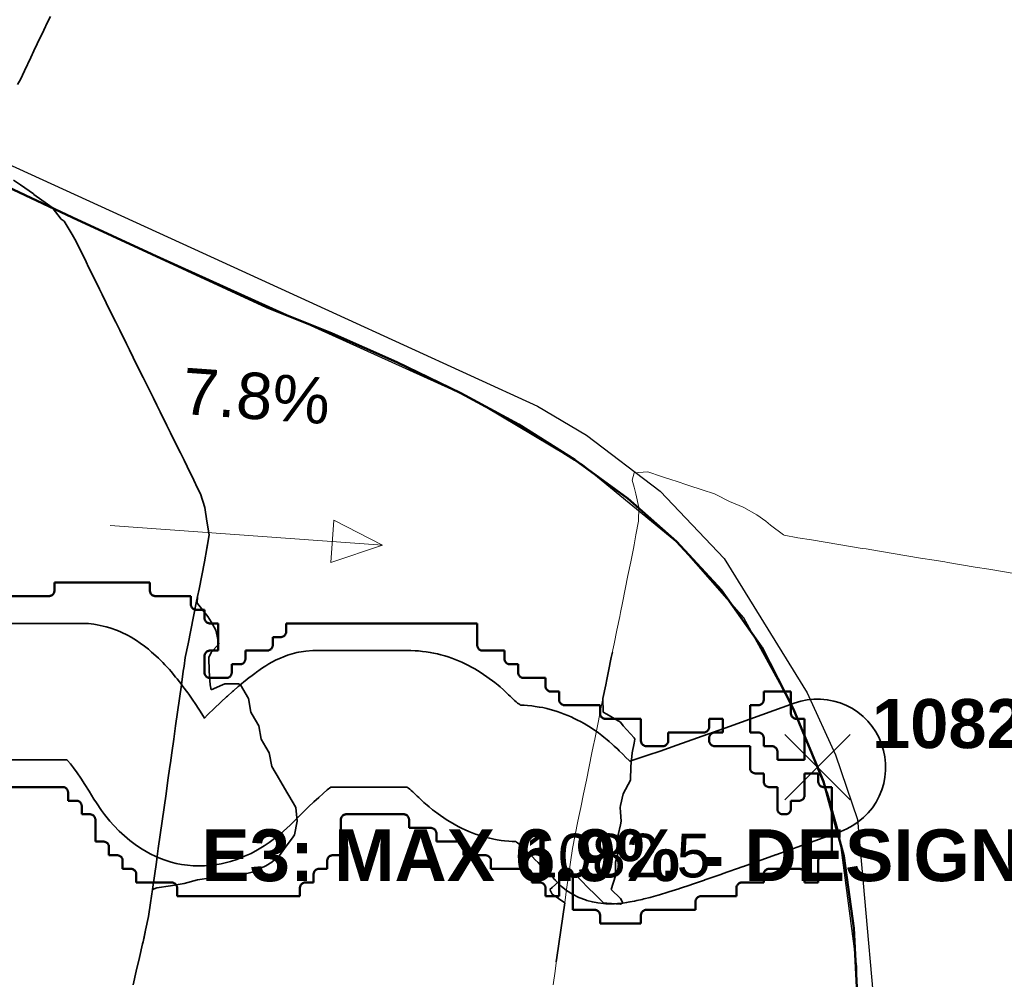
# Model space of a CAD drawing. Header units: metres. Extents: x -6552 to -6384, y 5654608 to 5654799.
# Tile 66 of 68: x -6422 to -6404, y 5654732 to 5654750. Entities that reach past the tile are written whole.
import ezdxf
from ezdxf.enums import TextEntityAlignment as Align

# ---------------------------------------------------------------- set-up
doc = ezdxf.new("R2010")
doc.units = ezdxf.units.M
doc.header["$LTSCALE"] = 0.5
doc.linetypes.add('DASHED', pattern=[9, 6, -3])
doc.linetypes.add('PHANTOM', pattern=[22, 12, -2, 2, -2, 2, -2])
for name, color, linetype, lineweight in [('L-ANNO-TEXT', 2, 'Continuous', 18), ('L-GRAD-CONT', 5, 'DASHED', 25), ('L-GRAD-SLOPE', 5, 'Continuous', 18), ('L-GRAD-SPOT', 5, 'Continuous', 18), ('L-HARD-PAVE', 8, 'Continuous', 35), ('L-SITE-LIMIT', 6, 'PHANTOM', 50), ('V-PROP-LINE', 7, 'PHANTOM', 50), ('V-ROAD-CURB', 7, 'Continuous', 25), ('V-ROAD-SW', 8, 'Continuous', 25), ('V-TOPO-MAJR', 34, 'Continuous', 35), ('V-TOPO-MINR', 32, 'Continuous', 13)]:
    doc.layers.add(name, color=color, linetype=linetype, lineweight=lineweight)
doc.styles.add('BR-STD', font='arial.ttf')
doc.styles.add('BR-TITLE', font='arialbd.ttf')

msp = doc.modelspace()

# ---------------------------------------------------------------- linework, layer by layer
at = {"layer": 'L-GRAD-CONT', "lineweight": 35}
for points in [[(-6418.443, 5654739.951), (-6418.455, 5654739.875), (-6418.499, 5654739.625), (-6418.549, 5654739.375), (-6418.598, 5654739.125), (-6418.625, 5654738.995), (-6418.635, 5654738.875), (-6418.625, 5654738.865), (-6418.436, 5654738.625), (-6418.375, 5654738.53), (-6418.29, 5654738.375), (-6418.237, 5654738.125), (-6418.375, 5654737.966), (-6418.419, 5654737.875), (-6418.415, 5654737.625), (-6418.397, 5654737.375), (-6418.375, 5654737.282), (-6418.167, 5654737.375), (-6418.125, 5654737.394), (-6417.875, 5654737.394), (-6417.841, 5654737.375), (-6417.693, 5654737.125), (-6417.65, 5654736.875), (-6417.625, 5654736.832), (-6417.503, 5654736.625), (-6417.458, 5654736.375), (-6417.375, 5654736.233), (-6417.312, 5654736.125), (-6417.266, 5654735.875), (-6417.125, 5654735.637), (-6417.118, 5654735.625), (-6416.971, 5654735.375), (-6416.875, 5654735.212), (-6416.824, 5654735.125), (-6416.802, 5654734.875), (-6416.849, 5654734.625), (-6416.875, 5654734.589), (-6417.031, 5654734.375), (-6417.125, 5654734.246), (-6417.265, 5654734.125), (-6417.375, 5654734.054), (-6417.625, 5654733.941), (-6417.875, 5654733.876), (-6417.88, 5654733.875), (-6418.125, 5654733.852), (-6418.375, 5654733.836), (-6418.625, 5654733.798), (-6418.875, 5654733.73), (-6419.125, 5654733.691), (-6419.375, 5654733.65), (-6419.453, 5654733.625), (-6419.488, 5654733.375), (-6419.529, 5654733.125), (-6419.578, 5654732.875), (-6419.614, 5654732.712)], [(-6411.023, 5654737.973), (-6411.043, 5654737.875), (-6411.094, 5654737.625), (-6411.125, 5654737.471), (-6411.144, 5654737.375), (-6411.196, 5654737.125), (-6411.193, 5654736.875), (-6411.125, 5654736.837), (-6410.875, 5654736.689), (-6410.825, 5654736.625), (-6410.625, 5654736.402), (-6410.61, 5654736.375), (-6410.625, 5654736.302), (-6410.662, 5654736.125), (-6410.686, 5654735.875), (-6410.691, 5654735.625), (-6410.827, 5654735.375), (-6410.875, 5654735.162), (-6410.881, 5654735.125), (-6410.875, 5654735.037), (-6410.86, 5654734.875), (-6410.875, 5654734.808), (-6410.916, 5654734.625), (-6410.899, 5654734.375), (-6410.965, 5654734.125), (-6410.966, 5654733.875), (-6411.045, 5654733.625), (-6410.875, 5654733.455), (-6410.834, 5654733.375), (-6410.875, 5654733.351), (-6411.125, 5654733.369), (-6411.185, 5654733.375), (-6411.375, 5654733.565), (-6411.435, 5654733.625), (-6411.625, 5654733.815), (-6411.685, 5654733.875), (-6411.875, 5654733.888), (-6411.886, 5654733.875), (-6412.125, 5654733.656), (-6412.173, 5654733.625), (-6412.125, 5654733.539), (-6411.897, 5654733.375), (-6411.933, 5654733.125), (-6411.968, 5654732.875), (-6412.005, 5654732.625), (-6412.04, 5654732.375), (-6412.051, 5654732.298)]]:
    msp.add_lwpolyline(points, dxfattribs=at)
at = {"layer": 'L-GRAD-SLOPE'}
msp.add_lwpolyline([(-6420.226, 5654740.293), (-6415.238, 5654739.935)], dxfattribs=at)
msp.add_lwpolyline([(-6415.238, 5654739.935), (-6416.129, 5654740.39), (-6416.185, 5654739.613)], close=True, dxfattribs=at)
at = {"layer": 'L-GRAD-SPOT'}
for points in [[(-6407.864, 5654735.263), (-6406.664, 5654736.463)], [(-6407.864, 5654736.463), (-6406.664, 5654735.263)]]:
    msp.add_lwpolyline(points, dxfattribs=at)
at = {"layer": 'L-HARD-PAVE'}
msp.add_lwpolyline([(-6424.172, 5654738.5), (-6420.719, 5654738.5), (-6420.625, 5654738.496), (-6420.531, 5654738.486), (-6420.467, 5654738.476), (-6420.302, 5654738.439), (-6420.235, 5654738.42), (-6420.095, 5654738.37), (-6420.027, 5654738.34), (-6419.912, 5654738.284), (-6419.842, 5654738.245), (-6419.749, 5654738.188), (-6419.677, 5654738.139), (-6419.602, 5654738.085), (-6419.528, 5654738.026), (-6419.468, 5654737.975), (-6419.392, 5654737.907), (-6419.343, 5654737.86), (-6419.265, 5654737.782), (-6419.224, 5654737.74), (-6419.144, 5654737.652), (-6419.111, 5654737.615), (-6419.029, 5654737.517), (-6419.002, 5654737.483), (-6418.918, 5654737.375), (-6418.894, 5654737.345), (-6418.808, 5654737.227), (-6418.789, 5654737.2), (-6418.701, 5654737.073), (-6418.684, 5654737.048), (-6418.594, 5654736.911), (-6418.579, 5654736.888), (-6418.502, 5654736.765), (-6418.445, 5654736.821), (-6418.437, 5654736.829), (-6418.323, 5654736.938), (-6418.314, 5654736.947), (-6418.206, 5654737.049), (-6418.196, 5654737.059), (-6418.094, 5654737.153), (-6418.081, 5654737.164), (-6417.986, 5654737.25), (-6417.971, 5654737.264), (-6417.881, 5654737.342), (-6417.863, 5654737.357), (-6417.779, 5654737.427), (-6417.757, 5654737.445), (-6417.679, 5654737.507), (-6417.653, 5654737.528), (-6417.58, 5654737.583), (-6417.547, 5654737.607), (-6417.481, 5654737.654), (-6417.437, 5654737.683), (-6417.377, 5654737.722), (-6417.319, 5654737.757), (-6417.265, 5654737.788), (-6417.185, 5654737.83), (-6417.137, 5654737.853), (-6417.023, 5654737.901), (-6416.98, 5654737.917), (-6416.81, 5654737.965), (-6416.773, 5654737.973), (-6416.645, 5654737.993), (-6416.516, 5654738), (-6414.719, 5654738), (-6414.641, 5654737.998), (-6414.578, 5654737.994), (-6414.501, 5654737.986), (-6414.439, 5654737.979), (-6414.363, 5654737.967), (-6414.301, 5654737.955), (-6414.228, 5654737.939), (-6414.166, 5654737.924), (-6414.096, 5654737.904), (-6414.033, 5654737.885), (-6413.967, 5654737.862), (-6413.905, 5654737.838), (-6413.843, 5654737.813), (-6413.78, 5654737.786), (-6413.722, 5654737.759), (-6413.66, 5654737.727), (-6413.606, 5654737.699), (-6413.543, 5654737.664), (-6413.494, 5654737.634), (-6413.431, 5654737.595), (-6413.386, 5654737.565), (-6413.323, 5654737.522), (-6413.281, 5654737.492), (-6413.219, 5654737.445), (-6413.181, 5654737.415), (-6413.118, 5654737.365), (-6413.083, 5654737.335), (-6413.021, 5654737.281), (-6412.989, 5654737.252), (-6412.926, 5654737.193), (-6412.897, 5654737.165), (-6412.849, 5654737.117), (-6412.817, 5654737.087), (-6412.788, 5654737.061), (-6412.762, 5654737.04), (-6412.739, 5654737.023), (-6412.721, 5654737.01), (-6412.706, 5654737.001), (-6412.703, 5654737), (-6412.641, 5654736.998), (-6412.578, 5654736.994), (-6412.501, 5654736.986), (-6412.439, 5654736.979), (-6412.363, 5654736.967), (-6412.301, 5654736.955), (-6412.228, 5654736.939), (-6412.166, 5654736.924), (-6412.096, 5654736.904), (-6412.033, 5654736.885), (-6411.967, 5654736.862), (-6411.905, 5654736.838), (-6411.843, 5654736.813), (-6411.78, 5654736.786), (-6411.722, 5654736.759), (-6411.66, 5654736.727), (-6411.606, 5654736.699), (-6411.543, 5654736.664), (-6411.494, 5654736.634), (-6411.431, 5654736.595), (-6411.386, 5654736.565), (-6411.323, 5654736.522), (-6411.281, 5654736.492), (-6411.219, 5654736.445), (-6411.181, 5654736.415), (-6411.118, 5654736.365), (-6411.083, 5654736.335), (-6411.021, 5654736.281), (-6410.989, 5654736.252), (-6410.926, 5654736.193), (-6410.897, 5654736.165), (-6410.835, 5654736.103), (-6410.775, 5654736.042), (-6410.718, 5654735.985), (-6410.706, 5654735.973), (-6410.573, 5654736.016), (-6410.374, 5654736.082), (-6410.145, 5654736.159), (-6409.842, 5654736.265), (-6409.463, 5654736.399), (-6408.878, 5654736.61), (-6407.689, 5654737.039), (-6407.571, 5654737.075), (-6407.451, 5654737.099), (-6407.329, 5654737.112), (-6407.206, 5654737.112), (-6407.084, 5654737.1), (-6406.964, 5654737.077), (-6406.846, 5654737.042), (-6406.733, 5654736.995), (-6406.625, 5654736.938), (-6406.522, 5654736.87), (-6406.427, 5654736.792), (-6406.34, 5654736.706), (-6406.262, 5654736.611), (-6406.194, 5654736.509), (-6406.136, 5654736.401), (-6406.088, 5654736.288), (-6406.052, 5654736.171), (-6406.028, 5654736.051), (-6406.016, 5654735.929), (-6406.015, 5654735.806), (-6406.027, 5654735.684), (-6406.051, 5654735.563), (-6406.086, 5654735.446), (-6406.132, 5654735.332), (-6406.19, 5654735.224), (-6406.258, 5654735.122), (-6406.335, 5654735.027), (-6406.422, 5654734.94), (-6406.516, 5654734.862), (-6406.618, 5654734.793), (-6406.726, 5654734.735), (-6406.839, 5654734.688), (-6408.03, 5654734.258), (-6408.032, 5654734.257), (-6408.621, 5654734.046), (-6408.625, 5654734.044), (-6409.009, 5654733.908), (-6409.015, 5654733.906), (-6409.326, 5654733.797), (-6409.336, 5654733.794), (-6409.575, 5654733.713), (-6409.584, 5654733.71), (-6409.794, 5654733.64), (-6409.807, 5654733.636), (-6409.988, 5654733.578), (-6410.006, 5654733.573), (-6410.159, 5654733.526), (-6410.185, 5654733.519), (-6410.31, 5654733.484), (-6410.334, 5654733.477), (-6410.445, 5654733.449), (-6410.477, 5654733.441), (-6410.574, 5654733.419), (-6410.617, 5654733.41), (-6410.701, 5654733.394), (-6410.763, 5654733.383), (-6410.832, 5654733.373), (-6410.928, 5654733.364), (-6410.984, 5654733.36), (-6411.146, 5654733.361), (-6411.187, 5654733.363), (-6411.29, 5654733.375), (-6411.391, 5654733.394), (-6411.491, 5654733.422), (-6411.519, 5654733.431), (-6411.639, 5654733.477), (-6411.754, 5654733.536), (-6411.862, 5654733.606), (-6411.963, 5654733.686), (-6412.054, 5654733.777), (-6412.064, 5654733.788), (-6412.074, 5654733.798), (-6412.088, 5654733.814), (-6412.107, 5654733.834), (-6412.13, 5654733.857), (-6412.157, 5654733.885), (-6412.187, 5654733.915), (-6412.22, 5654733.95), (-6412.257, 5654733.987), (-6412.297, 5654734.027), (-6412.34, 5654734.071), (-6412.386, 5654734.118), (-6412.436, 5654734.168), (-6412.488, 5654734.22), (-6412.544, 5654734.276), (-6412.603, 5654734.335), (-6412.651, 5654734.383), (-6412.683, 5654734.413), (-6412.712, 5654734.439), (-6412.738, 5654734.46), (-6412.761, 5654734.477), (-6412.779, 5654734.49), (-6412.794, 5654734.499), (-6412.797, 5654734.5), (-6412.859, 5654734.502), (-6412.922, 5654734.506), (-6412.999, 5654734.514), (-6413.061, 5654734.521), (-6413.137, 5654734.533), (-6413.199, 5654734.545), (-6413.272, 5654734.561), (-6413.334, 5654734.576), (-6413.404, 5654734.596), (-6413.467, 5654734.615), (-6413.533, 5654734.638), (-6413.595, 5654734.662), (-6413.657, 5654734.687), (-6413.72, 5654734.714), (-6413.778, 5654734.741), (-6413.84, 5654734.773), (-6413.894, 5654734.801), (-6413.957, 5654734.836), (-6414.006, 5654734.866), (-6414.069, 5654734.905), (-6414.114, 5654734.935), (-6414.177, 5654734.978), (-6414.219, 5654735.008), (-6414.281, 5654735.055), (-6414.319, 5654735.085), (-6414.382, 5654735.135), (-6414.417, 5654735.165), (-6414.479, 5654735.219), (-6414.511, 5654735.248), (-6414.574, 5654735.307), (-6414.603, 5654735.335), (-6414.651, 5654735.383), (-6414.683, 5654735.413), (-6414.712, 5654735.439), (-6414.738, 5654735.46), (-6414.761, 5654735.477), (-6414.779, 5654735.49), (-6414.794, 5654735.499), (-6414.796, 5654735.5), (-6416.186, 5654735.5), (-6416.249, 5654735.448), (-6416.323, 5654735.384), (-6416.405, 5654735.31), (-6416.494, 5654735.227), (-6416.592, 5654735.135), (-6416.696, 5654735.034), (-6416.807, 5654734.925), (-6416.929, 5654734.804), (-6416.99, 5654734.746), (-6417.113, 5654734.638), (-6417.191, 5654734.576), (-6417.312, 5654734.486), (-6417.408, 5654734.421), (-6417.528, 5654734.349), (-6417.647, 5654734.285), (-6417.764, 5654734.231), (-6417.91, 5654734.173), (-6418.025, 5654734.136), (-6418.196, 5654734.094), (-6418.309, 5654734.075), (-6418.404, 5654734.062), (-6418.5, 5654734.057), (-6418.611, 5654734.055), (-6418.71, 5654734.057), (-6418.81, 5654734.067), (-6418.919, 5654734.083), (-6419.016, 5654734.101), (-6419.111, 5654734.126), (-6419.219, 5654734.159), (-6419.307, 5654734.19), (-6419.392, 5654734.227), (-6419.497, 5654734.278), (-6419.644, 5654734.361), (-6419.747, 5654734.43), (-6419.866, 5654734.518), (-6419.968, 5654734.604), (-6420.061, 5654734.692), (-6420.16, 5654734.795), (-6420.233, 5654734.877), (-6420.33, 5654734.999), (-6420.386, 5654735.073), (-6420.482, 5654735.212), (-6420.525, 5654735.279), (-6420.613, 5654735.425), (-6420.691, 5654735.549), (-6420.765, 5654735.662), (-6420.834, 5654735.763), (-6420.899, 5654735.851), (-6420.958, 5654735.926), (-6421.009, 5654735.987), (-6421.021, 5654736), (-6424.164, 5654736)], dxfattribs=at)
at = {"layer": 'L-SITE-LIMIT'}
msp.add_lwpolyline([(-6426.748, 5654739), (-6421.35, 5654739), (-6421.34, 5654739), (-6421.33, 5654739.002), (-6421.321, 5654739.004), (-6421.312, 5654739.008), (-6421.303, 5654739.012), (-6421.294, 5654739.017), (-6421.287, 5654739.023), (-6421.279, 5654739.029), (-6421.273, 5654739.037), (-6421.267, 5654739.044), (-6421.262, 5654739.053), (-6421.258, 5654739.062), (-6421.254, 5654739.071), (-6421.252, 5654739.08), (-6421.25, 5654739.09), (-6421.25, 5654739.1), (-6421.25, 5654739.248), (-6421.25, 5654739.25), (-6421.248, 5654739.25), (-6419.502, 5654739.25), (-6419.5, 5654739.25), (-6419.5, 5654739.248), (-6419.5, 5654739.1), (-6419.5, 5654739.09), (-6419.498, 5654739.08), (-6419.496, 5654739.071), (-6419.492, 5654739.062), (-6419.488, 5654739.053), (-6419.483, 5654739.044), (-6419.477, 5654739.037), (-6419.471, 5654739.029), (-6419.463, 5654739.023), (-6419.456, 5654739.017), (-6419.447, 5654739.012), (-6419.438, 5654739.008), (-6419.429, 5654739.004), (-6419.42, 5654739.002), (-6419.41, 5654739), (-6419.4, 5654739), (-6418.752, 5654739), (-6418.75, 5654739), (-6418.75, 5654738.998), (-6418.75, 5654738.85), (-6418.75, 5654738.84), (-6418.748, 5654738.83), (-6418.746, 5654738.821), (-6418.742, 5654738.812), (-6418.738, 5654738.803), (-6418.733, 5654738.794), (-6418.727, 5654738.787), (-6418.721, 5654738.779), (-6418.713, 5654738.773), (-6418.706, 5654738.767), (-6418.697, 5654738.762), (-6418.688, 5654738.758), (-6418.679, 5654738.754), (-6418.67, 5654738.752), (-6418.66, 5654738.75), (-6418.65, 5654738.75), (-6418.502, 5654738.75), (-6418.5, 5654738.75), (-6418.5, 5654738.748), (-6418.5, 5654738.6), (-6418.5, 5654738.59), (-6418.498, 5654738.58), (-6418.496, 5654738.571), (-6418.492, 5654738.562), (-6418.488, 5654738.553), (-6418.483, 5654738.544), (-6418.477, 5654738.537), (-6418.471, 5654738.529), (-6418.463, 5654738.523), (-6418.456, 5654738.517), (-6418.447, 5654738.512), (-6418.438, 5654738.508), (-6418.429, 5654738.504), (-6418.42, 5654738.502), (-6418.41, 5654738.5), (-6418.4, 5654738.5), (-6418.252, 5654738.5), (-6418.25, 5654738.5), (-6418.25, 5654738.498), (-6418.25, 5654738.002), (-6418.25, 5654738), (-6418.252, 5654738), (-6418.4, 5654738), (-6418.41, 5654738), (-6418.42, 5654737.998), (-6418.429, 5654737.996), (-6418.438, 5654737.992), (-6418.447, 5654737.988), (-6418.456, 5654737.983), (-6418.463, 5654737.977), (-6418.471, 5654737.971), (-6418.477, 5654737.963), (-6418.483, 5654737.956), (-6418.488, 5654737.947), (-6418.492, 5654737.938), (-6418.496, 5654737.929), (-6418.498, 5654737.92), (-6418.5, 5654737.91), (-6418.5, 5654737.9), (-6418.5, 5654737.6), (-6418.5, 5654737.59), (-6418.498, 5654737.58), (-6418.496, 5654737.571), (-6418.492, 5654737.562), (-6418.488, 5654737.553), (-6418.483, 5654737.544), (-6418.477, 5654737.537), (-6418.471, 5654737.529), (-6418.463, 5654737.523), (-6418.456, 5654737.517), (-6418.447, 5654737.512), (-6418.438, 5654737.508), (-6418.429, 5654737.504), (-6418.42, 5654737.502), (-6418.41, 5654737.5), (-6418.4, 5654737.5), (-6418.1, 5654737.5), (-6418.09, 5654737.5), (-6418.08, 5654737.502), (-6418.071, 5654737.504), (-6418.062, 5654737.508), (-6418.053, 5654737.512), (-6418.044, 5654737.517), (-6418.037, 5654737.523), (-6418.029, 5654737.529), (-6418.023, 5654737.537), (-6418.017, 5654737.544), (-6418.012, 5654737.553), (-6418.008, 5654737.562), (-6418.004, 5654737.571), (-6418.002, 5654737.58), (-6418, 5654737.59), (-6418, 5654737.6), (-6418, 5654737.748), (-6418, 5654737.75), (-6417.998, 5654737.75), (-6417.85, 5654737.75), (-6417.84, 5654737.75), (-6417.83, 5654737.752), (-6417.821, 5654737.754), (-6417.812, 5654737.758), (-6417.803, 5654737.762), (-6417.794, 5654737.767), (-6417.787, 5654737.773), (-6417.779, 5654737.779), (-6417.773, 5654737.787), (-6417.767, 5654737.794), (-6417.762, 5654737.803), (-6417.758, 5654737.812), (-6417.754, 5654737.821), (-6417.752, 5654737.83), (-6417.75, 5654737.84), (-6417.75, 5654737.85), (-6417.75, 5654737.998), (-6417.75, 5654738), (-6417.748, 5654738), (-6417.35, 5654738), (-6417.34, 5654738), (-6417.33, 5654738.002), (-6417.321, 5654738.004), (-6417.312, 5654738.008), (-6417.303, 5654738.012), (-6417.294, 5654738.017), (-6417.287, 5654738.023), (-6417.279, 5654738.029), (-6417.273, 5654738.037), (-6417.267, 5654738.044), (-6417.262, 5654738.053), (-6417.258, 5654738.062), (-6417.254, 5654738.071), (-6417.252, 5654738.08), (-6417.25, 5654738.09), (-6417.25, 5654738.1), (-6417.25, 5654738.248), (-6417.25, 5654738.25), (-6417.248, 5654738.25), (-6417.1, 5654738.25), (-6417.09, 5654738.25), (-6417.08, 5654738.252), (-6417.071, 5654738.254), (-6417.062, 5654738.258), (-6417.053, 5654738.262), (-6417.044, 5654738.267), (-6417.037, 5654738.273), (-6417.029, 5654738.279), (-6417.023, 5654738.287), (-6417.017, 5654738.294), (-6417.012, 5654738.303), (-6417.008, 5654738.312), (-6417.004, 5654738.321), (-6417.002, 5654738.33), (-6417, 5654738.34), (-6417, 5654738.35), (-6417, 5654738.498), (-6417, 5654738.5), (-6416.998, 5654738.5), (-6413.502, 5654738.5), (-6413.5, 5654738.5), (-6413.5, 5654738.498), (-6413.5, 5654738.1), (-6413.5, 5654738.09), (-6413.498, 5654738.08), (-6413.496, 5654738.071), (-6413.492, 5654738.062), (-6413.488, 5654738.053), (-6413.483, 5654738.044), (-6413.477, 5654738.037), (-6413.471, 5654738.029), (-6413.463, 5654738.023), (-6413.456, 5654738.017), (-6413.447, 5654738.012), (-6413.438, 5654738.008), (-6413.429, 5654738.004), (-6413.42, 5654738.002), (-6413.41, 5654738), (-6413.4, 5654738), (-6413.002, 5654738), (-6413, 5654738), (-6413, 5654737.998), (-6413, 5654737.85), (-6413, 5654737.84), (-6412.998, 5654737.83), (-6412.996, 5654737.821), (-6412.992, 5654737.812), (-6412.988, 5654737.803), (-6412.983, 5654737.794), (-6412.977, 5654737.787), (-6412.971, 5654737.779), (-6412.963, 5654737.773), (-6412.956, 5654737.767), (-6412.947, 5654737.762), (-6412.938, 5654737.758), (-6412.929, 5654737.754), (-6412.92, 5654737.752), (-6412.91, 5654737.75), (-6412.9, 5654737.75), (-6412.752, 5654737.75), (-6412.75, 5654737.75), (-6412.75, 5654737.748), (-6412.75, 5654737.6), (-6412.75, 5654737.59), (-6412.748, 5654737.58), (-6412.746, 5654737.571), (-6412.742, 5654737.562), (-6412.738, 5654737.553), (-6412.733, 5654737.544), (-6412.727, 5654737.537), (-6412.721, 5654737.529), (-6412.713, 5654737.523), (-6412.706, 5654737.517), (-6412.697, 5654737.512), (-6412.688, 5654737.508), (-6412.679, 5654737.504), (-6412.67, 5654737.502), (-6412.66, 5654737.5), (-6412.65, 5654737.5), (-6412.252, 5654737.5), (-6412.25, 5654737.5), (-6412.25, 5654737.498), (-6412.25, 5654737.35), (-6412.25, 5654737.34), (-6412.248, 5654737.33), (-6412.246, 5654737.321), (-6412.242, 5654737.312), (-6412.238, 5654737.303), (-6412.233, 5654737.294), (-6412.227, 5654737.287), (-6412.221, 5654737.279), (-6412.213, 5654737.273), (-6412.206, 5654737.267), (-6412.197, 5654737.262), (-6412.188, 5654737.258), (-6412.179, 5654737.254), (-6412.17, 5654737.252), (-6412.16, 5654737.25), (-6412.15, 5654737.25), (-6412.002, 5654737.25), (-6412, 5654737.25), (-6412, 5654737.248), (-6412, 5654737.1), (-6412, 5654737.09), (-6411.998, 5654737.08), (-6411.996, 5654737.071), (-6411.992, 5654737.062), (-6411.988, 5654737.053), (-6411.983, 5654737.044), (-6411.977, 5654737.037), (-6411.971, 5654737.029), (-6411.963, 5654737.023), (-6411.956, 5654737.017), (-6411.947, 5654737.012), (-6411.938, 5654737.008), (-6411.929, 5654737.004), (-6411.92, 5654737.002), (-6411.91, 5654737), (-6411.9, 5654737), (-6411.252, 5654737), (-6411.25, 5654737), (-6411.25, 5654736.998), (-6411.25, 5654736.85), (-6411.25, 5654736.84), (-6411.248, 5654736.83), (-6411.246, 5654736.821), (-6411.242, 5654736.812), (-6411.238, 5654736.803), (-6411.233, 5654736.794), (-6411.227, 5654736.787), (-6411.221, 5654736.779), (-6411.213, 5654736.773), (-6411.206, 5654736.767), (-6411.197, 5654736.762), (-6411.188, 5654736.758), (-6411.179, 5654736.754), (-6411.17, 5654736.752), (-6411.16, 5654736.75), (-6411.15, 5654736.75), (-6410.502, 5654736.75), (-6410.5, 5654736.75), (-6410.5, 5654736.748), (-6410.5, 5654736.35), (-6410.5, 5654736.34), (-6410.498, 5654736.33), (-6410.496, 5654736.321), (-6410.492, 5654736.312), (-6410.488, 5654736.303), (-6410.483, 5654736.294), (-6410.477, 5654736.287), (-6410.471, 5654736.279), (-6410.463, 5654736.273), (-6410.456, 5654736.267), (-6410.447, 5654736.262), (-6410.438, 5654736.258), (-6410.429, 5654736.254), (-6410.42, 5654736.252), (-6410.41, 5654736.25), (-6410.4, 5654736.25), (-6410.1, 5654736.25), (-6410.09, 5654736.25), (-6410.08, 5654736.252), (-6410.071, 5654736.254), (-6410.062, 5654736.258), (-6410.053, 5654736.262), (-6410.044, 5654736.267), (-6410.037, 5654736.273), (-6410.029, 5654736.279), (-6410.023, 5654736.287), (-6410.017, 5654736.294), (-6410.012, 5654736.303), (-6410.008, 5654736.312), (-6410.004, 5654736.321), (-6410.002, 5654736.33), (-6410, 5654736.34), (-6410, 5654736.35), (-6410, 5654736.498), (-6410, 5654736.5), (-6409.998, 5654736.5), (-6409.35, 5654736.5), (-6409.34, 5654736.5), (-6409.33, 5654736.502), (-6409.321, 5654736.504), (-6409.312, 5654736.508), (-6409.303, 5654736.512), (-6409.294, 5654736.517), (-6409.287, 5654736.523), (-6409.279, 5654736.529), (-6409.273, 5654736.537), (-6409.267, 5654736.544), (-6409.262, 5654736.553), (-6409.258, 5654736.562), (-6409.254, 5654736.571), (-6409.252, 5654736.58), (-6409.25, 5654736.59), (-6409.25, 5654736.6), (-6409.25, 5654736.748), (-6409.25, 5654736.75), (-6409.248, 5654736.75), (-6409.002, 5654736.75), (-6409, 5654736.75), (-6409, 5654736.748), (-6409, 5654736.502), (-6409, 5654736.5), (-6409.002, 5654736.5), (-6409.15, 5654736.5), (-6409.16, 5654736.5), (-6409.17, 5654736.498), (-6409.179, 5654736.496), (-6409.188, 5654736.492), (-6409.197, 5654736.488), (-6409.206, 5654736.483), (-6409.213, 5654736.477), (-6409.221, 5654736.471), (-6409.227, 5654736.463), (-6409.233, 5654736.456), (-6409.238, 5654736.447), (-6409.242, 5654736.438), (-6409.246, 5654736.429), (-6409.248, 5654736.42), (-6409.25, 5654736.41), (-6409.25, 5654736.4), (-6409.25, 5654736.35), (-6409.25, 5654736.34), (-6409.248, 5654736.33), (-6409.246, 5654736.321), (-6409.242, 5654736.312), (-6409.238, 5654736.303), (-6409.233, 5654736.294), (-6409.227, 5654736.287), (-6409.221, 5654736.279), (-6409.213, 5654736.273), (-6409.206, 5654736.267), (-6409.197, 5654736.262), (-6409.188, 5654736.258), (-6409.179, 5654736.254), (-6409.17, 5654736.252), (-6409.16, 5654736.25), (-6409.15, 5654736.25), (-6408.502, 5654736.25), (-6408.5, 5654736.25), (-6408.5, 5654736.248), (-6408.5, 5654735.85), (-6408.5, 5654735.84), (-6408.498, 5654735.83), (-6408.496, 5654735.821), (-6408.492, 5654735.812), (-6408.488, 5654735.803), (-6408.483, 5654735.794), (-6408.477, 5654735.787), (-6408.471, 5654735.779), (-6408.463, 5654735.773), (-6408.456, 5654735.767), (-6408.447, 5654735.762), (-6408.438, 5654735.758), (-6408.429, 5654735.754), (-6408.42, 5654735.752), (-6408.41, 5654735.75), (-6408.4, 5654735.75), (-6408.252, 5654735.75), (-6408.25, 5654735.75), (-6408.25, 5654735.748), (-6408.25, 5654735.6), (-6408.25, 5654735.59), (-6408.248, 5654735.58), (-6408.246, 5654735.571), (-6408.242, 5654735.562), (-6408.238, 5654735.553), (-6408.233, 5654735.544), (-6408.227, 5654735.537), (-6408.221, 5654735.529), (-6408.213, 5654735.523), (-6408.206, 5654735.517), (-6408.197, 5654735.512), (-6408.188, 5654735.508), (-6408.179, 5654735.504), (-6408.17, 5654735.502), (-6408.16, 5654735.5), (-6408.15, 5654735.5), (-6408.002, 5654735.5), (-6408, 5654735.5), (-6408, 5654735.498), (-6408, 5654735.1), (-6408, 5654735.09), (-6407.998, 5654735.08), (-6407.996, 5654735.071), (-6407.992, 5654735.062), (-6407.988, 5654735.053), (-6407.983, 5654735.044), (-6407.977, 5654735.037), (-6407.971, 5654735.029), (-6407.963, 5654735.023), (-6407.956, 5654735.017), (-6407.947, 5654735.012), (-6407.938, 5654735.008), (-6407.929, 5654735.004), (-6407.92, 5654735.002), (-6407.91, 5654735), (-6407.9, 5654735), (-6407.85, 5654735), (-6407.84, 5654735), (-6407.83, 5654735.002), (-6407.821, 5654735.004), (-6407.812, 5654735.008), (-6407.803, 5654735.012), (-6407.794, 5654735.017), (-6407.787, 5654735.023), (-6407.779, 5654735.029), (-6407.773, 5654735.037), (-6407.767, 5654735.044), (-6407.762, 5654735.053), (-6407.758, 5654735.062), (-6407.754, 5654735.071), (-6407.752, 5654735.08), (-6407.75, 5654735.09), (-6407.75, 5654735.1), (-6407.75, 5654735.248), (-6407.75, 5654735.25), (-6407.748, 5654735.25), (-6407.6, 5654735.25), (-6407.59, 5654735.25), (-6407.58, 5654735.252), (-6407.571, 5654735.254), (-6407.562, 5654735.258), (-6407.553, 5654735.262), (-6407.544, 5654735.267), (-6407.537, 5654735.273), (-6407.529, 5654735.279), (-6407.523, 5654735.287), (-6407.517, 5654735.294), (-6407.512, 5654735.303), (-6407.508, 5654735.312), (-6407.504, 5654735.321), (-6407.502, 5654735.33), (-6407.5, 5654735.34), (-6407.5, 5654735.35), (-6407.5, 5654735.748), (-6407.5, 5654735.75), (-6407.498, 5654735.75), (-6407.252, 5654735.75), (-6407.25, 5654735.75), (-6407.25, 5654735.748), (-6407.25, 5654735.6), (-6407.25, 5654735.59), (-6407.248, 5654735.58), (-6407.246, 5654735.571), (-6407.242, 5654735.562), (-6407.238, 5654735.553), (-6407.233, 5654735.544), (-6407.227, 5654735.537), (-6407.221, 5654735.529), (-6407.213, 5654735.523), (-6407.206, 5654735.517), (-6407.197, 5654735.512), (-6407.188, 5654735.508), (-6407.179, 5654735.504), (-6407.17, 5654735.502), (-6407.16, 5654735.5), (-6407.15, 5654735.5), (-6407.002, 5654735.5), (-6407, 5654735.5), (-6407, 5654735.498), (-6407, 5654734.252), (-6407, 5654734.25), (-6407.002, 5654734.25), (-6407.15, 5654734.25), (-6407.16, 5654734.25), (-6407.17, 5654734.248), (-6407.179, 5654734.246), (-6407.188, 5654734.242), (-6407.197, 5654734.238), (-6407.206, 5654734.233), (-6407.213, 5654734.227), (-6407.221, 5654734.221), (-6407.227, 5654734.213), (-6407.233, 5654734.206), (-6407.238, 5654734.197), (-6407.242, 5654734.188), (-6407.246, 5654734.179), (-6407.248, 5654734.17), (-6407.25, 5654734.16), (-6407.25, 5654734.15), (-6407.25, 5654733.752), (-6407.25, 5654733.75), (-6407.252, 5654733.75), (-6407.498, 5654733.75), (-6407.5, 5654733.75), (-6407.5, 5654733.752), (-6407.5, 5654733.9), (-6407.5, 5654733.91), (-6407.502, 5654733.92), (-6407.504, 5654733.929), (-6407.508, 5654733.938), (-6407.512, 5654733.947), (-6407.517, 5654733.956), (-6407.523, 5654733.963), (-6407.529, 5654733.971), (-6407.537, 5654733.977), (-6407.544, 5654733.983), (-6407.553, 5654733.988), (-6407.562, 5654733.992), (-6407.571, 5654733.996), (-6407.58, 5654733.998), (-6407.59, 5654734), (-6407.6, 5654734), (-6408.15, 5654734), (-6408.16, 5654734), (-6408.17, 5654733.998), (-6408.179, 5654733.996), (-6408.188, 5654733.992), (-6408.197, 5654733.988), (-6408.206, 5654733.983), (-6408.213, 5654733.977), (-6408.221, 5654733.971), (-6408.227, 5654733.963), (-6408.233, 5654733.956), (-6408.238, 5654733.947), (-6408.242, 5654733.938), (-6408.246, 5654733.929), (-6408.248, 5654733.92), (-6408.25, 5654733.91), (-6408.25, 5654733.9), (-6408.25, 5654733.752), (-6408.25, 5654733.75), (-6408.252, 5654733.75), (-6408.65, 5654733.75), (-6408.66, 5654733.75), (-6408.67, 5654733.748), (-6408.679, 5654733.746), (-6408.688, 5654733.742), (-6408.697, 5654733.738), (-6408.706, 5654733.733), (-6408.713, 5654733.727), (-6408.721, 5654733.721), (-6408.727, 5654733.713), (-6408.733, 5654733.706), (-6408.738, 5654733.697), (-6408.742, 5654733.688), (-6408.746, 5654733.679), (-6408.748, 5654733.67), (-6408.75, 5654733.66), (-6408.75, 5654733.65), (-6408.75, 5654733.502), (-6408.75, 5654733.5), (-6408.752, 5654733.5), (-6409.4, 5654733.5), (-6409.41, 5654733.5), (-6409.42, 5654733.498), (-6409.429, 5654733.496), (-6409.438, 5654733.492), (-6409.447, 5654733.488), (-6409.456, 5654733.483), (-6409.463, 5654733.477), (-6409.471, 5654733.471), (-6409.477, 5654733.463), (-6409.483, 5654733.456), (-6409.488, 5654733.447), (-6409.492, 5654733.438), (-6409.496, 5654733.429), (-6409.498, 5654733.42), (-6409.5, 5654733.41), (-6409.5, 5654733.4), (-6409.5, 5654733.252), (-6409.5, 5654733.25), (-6409.502, 5654733.25), (-6410.4, 5654733.25), (-6410.41, 5654733.25), (-6410.42, 5654733.248), (-6410.429, 5654733.246), (-6410.438, 5654733.242), (-6410.447, 5654733.238), (-6410.456, 5654733.233), (-6410.463, 5654733.227), (-6410.471, 5654733.221), (-6410.477, 5654733.213), (-6410.483, 5654733.206), (-6410.488, 5654733.197), (-6410.492, 5654733.188), (-6410.496, 5654733.179), (-6410.498, 5654733.17), (-6410.5, 5654733.16), (-6410.5, 5654733.15), (-6410.5, 5654733.002), (-6410.5, 5654733), (-6410.502, 5654733), (-6411.248, 5654733), (-6411.25, 5654733), (-6411.25, 5654733.002), (-6411.25, 5654733.15), (-6411.25, 5654733.16), (-6411.252, 5654733.17), (-6411.254, 5654733.179), (-6411.258, 5654733.188), (-6411.262, 5654733.197), (-6411.267, 5654733.206), (-6411.273, 5654733.213), (-6411.279, 5654733.221), (-6411.287, 5654733.227), (-6411.294, 5654733.233), (-6411.303, 5654733.238), (-6411.312, 5654733.242), (-6411.321, 5654733.246), (-6411.33, 5654733.248), (-6411.34, 5654733.25), (-6411.35, 5654733.25), (-6411.748, 5654733.25), (-6411.75, 5654733.25), (-6411.75, 5654733.252), (-6411.75, 5654733.9), (-6411.75, 5654733.91), (-6411.752, 5654733.92), (-6411.754, 5654733.929), (-6411.758, 5654733.938), (-6411.762, 5654733.947), (-6411.767, 5654733.956), (-6411.773, 5654733.963), (-6411.779, 5654733.971), (-6411.787, 5654733.977), (-6411.794, 5654733.983), (-6411.803, 5654733.988), (-6411.812, 5654733.992), (-6411.821, 5654733.996), (-6411.83, 5654733.998), (-6411.84, 5654734), (-6411.85, 5654734), (-6411.9, 5654734), (-6411.91, 5654734), (-6411.92, 5654733.998), (-6411.929, 5654733.996), (-6411.938, 5654733.992), (-6411.947, 5654733.988), (-6411.956, 5654733.983), (-6411.963, 5654733.977), (-6411.971, 5654733.971), (-6411.977, 5654733.963), (-6411.983, 5654733.956), (-6411.988, 5654733.947), (-6411.992, 5654733.938), (-6411.996, 5654733.929), (-6411.998, 5654733.92), (-6412, 5654733.91), (-6412, 5654733.9), (-6412, 5654733.502), (-6412, 5654733.5), (-6412.002, 5654733.5), (-6412.248, 5654733.5), (-6412.25, 5654733.5), (-6412.25, 5654733.502), (-6412.25, 5654733.65), (-6412.25, 5654733.66), (-6412.252, 5654733.67), (-6412.254, 5654733.679), (-6412.258, 5654733.688), (-6412.262, 5654733.697), (-6412.267, 5654733.706), (-6412.273, 5654733.713), (-6412.279, 5654733.721), (-6412.287, 5654733.727), (-6412.294, 5654733.733), (-6412.303, 5654733.738), (-6412.312, 5654733.742), (-6412.321, 5654733.746), (-6412.33, 5654733.748), (-6412.34, 5654733.75), (-6412.35, 5654733.75), (-6412.498, 5654733.75), (-6412.5, 5654733.75), (-6412.5, 5654733.752), (-6412.5, 5654733.9), (-6412.5, 5654733.91), (-6412.502, 5654733.92), (-6412.504, 5654733.929), (-6412.508, 5654733.938), (-6412.512, 5654733.947), (-6412.517, 5654733.956), (-6412.523, 5654733.963), (-6412.529, 5654733.971), (-6412.537, 5654733.977), (-6412.544, 5654733.983), (-6412.553, 5654733.988), (-6412.562, 5654733.992), (-6412.571, 5654733.996), (-6412.58, 5654733.998), (-6412.59, 5654734), (-6412.6, 5654734), (-6413.248, 5654734), (-6413.25, 5654734), (-6413.25, 5654734.002), (-6413.25, 5654734.15), (-6413.25, 5654734.16), (-6413.252, 5654734.17), (-6413.254, 5654734.179), (-6413.258, 5654734.188), (-6413.262, 5654734.197), (-6413.267, 5654734.206), (-6413.273, 5654734.213), (-6413.279, 5654734.221), (-6413.287, 5654734.227), (-6413.294, 5654734.233), (-6413.303, 5654734.238), (-6413.312, 5654734.242), (-6413.321, 5654734.246), (-6413.33, 5654734.248), (-6413.34, 5654734.25), (-6413.35, 5654734.25), (-6413.748, 5654734.25), (-6413.75, 5654734.25), (-6413.75, 5654734.252), (-6413.75, 5654734.4), (-6413.75, 5654734.41), (-6413.752, 5654734.42), (-6413.754, 5654734.429), (-6413.758, 5654734.438), (-6413.762, 5654734.447), (-6413.767, 5654734.456), (-6413.773, 5654734.463), (-6413.779, 5654734.471), (-6413.787, 5654734.477), (-6413.794, 5654734.483), (-6413.803, 5654734.488), (-6413.812, 5654734.492), (-6413.821, 5654734.496), (-6413.83, 5654734.498), (-6413.84, 5654734.5), (-6413.85, 5654734.5), (-6414.248, 5654734.5), (-6414.25, 5654734.5), (-6414.25, 5654734.502), (-6414.25, 5654734.65), (-6414.25, 5654734.66), (-6414.252, 5654734.67), (-6414.254, 5654734.679), (-6414.258, 5654734.688), (-6414.262, 5654734.697), (-6414.267, 5654734.706), (-6414.273, 5654734.713), (-6414.279, 5654734.721), (-6414.287, 5654734.727), (-6414.294, 5654734.733), (-6414.303, 5654734.738), (-6414.312, 5654734.742), (-6414.321, 5654734.746), (-6414.33, 5654734.748), (-6414.34, 5654734.75), (-6414.35, 5654734.75), (-6414.748, 5654734.75), (-6414.75, 5654734.75), (-6414.75, 5654734.752), (-6414.75, 5654734.9), (-6414.75, 5654734.91), (-6414.752, 5654734.92), (-6414.754, 5654734.929), (-6414.758, 5654734.938), (-6414.762, 5654734.947), (-6414.767, 5654734.956), (-6414.773, 5654734.963), (-6414.779, 5654734.971), (-6414.787, 5654734.977), (-6414.794, 5654734.983), (-6414.803, 5654734.988), (-6414.812, 5654734.992), (-6414.821, 5654734.996), (-6414.83, 5654734.998), (-6414.84, 5654735), (-6414.85, 5654735), (-6415.9, 5654735), (-6415.91, 5654735), (-6415.92, 5654734.998), (-6415.929, 5654734.996), (-6415.938, 5654734.992), (-6415.947, 5654734.988), (-6415.956, 5654734.983), (-6415.963, 5654734.977), (-6415.971, 5654734.971), (-6415.977, 5654734.963), (-6415.983, 5654734.956), (-6415.988, 5654734.947), (-6415.992, 5654734.938), (-6415.996, 5654734.929), (-6415.998, 5654734.92), (-6416, 5654734.91), (-6416, 5654734.9), (-6416, 5654734.252), (-6416, 5654734.25), (-6416.002, 5654734.25), (-6416.15, 5654734.25), (-6416.16, 5654734.25), (-6416.17, 5654734.248), (-6416.179, 5654734.246), (-6416.188, 5654734.242), (-6416.197, 5654734.238), (-6416.206, 5654734.233), (-6416.213, 5654734.227), (-6416.221, 5654734.221), (-6416.227, 5654734.213), (-6416.233, 5654734.206), (-6416.238, 5654734.197), (-6416.242, 5654734.188), (-6416.246, 5654734.179), (-6416.248, 5654734.17), (-6416.25, 5654734.16), (-6416.25, 5654734.15), (-6416.25, 5654734.002), (-6416.25, 5654734), (-6416.252, 5654734), (-6416.4, 5654734), (-6416.41, 5654734), (-6416.42, 5654733.998), (-6416.429, 5654733.996), (-6416.438, 5654733.992), (-6416.447, 5654733.988), (-6416.456, 5654733.983), (-6416.463, 5654733.977), (-6416.471, 5654733.971), (-6416.477, 5654733.963), (-6416.483, 5654733.956), (-6416.488, 5654733.947), (-6416.492, 5654733.938), (-6416.496, 5654733.929), (-6416.498, 5654733.92), (-6416.5, 5654733.91), (-6416.5, 5654733.9), (-6416.5, 5654733.752), (-6416.5, 5654733.75), (-6416.502, 5654733.75), (-6416.65, 5654733.75), (-6416.66, 5654733.75), (-6416.67, 5654733.748), (-6416.679, 5654733.746), (-6416.688, 5654733.742), (-6416.697, 5654733.738), (-6416.706, 5654733.733), (-6416.713, 5654733.727), (-6416.721, 5654733.721), (-6416.727, 5654733.713), (-6416.733, 5654733.706), (-6416.738, 5654733.697), (-6416.742, 5654733.688), (-6416.746, 5654733.679), (-6416.748, 5654733.67), (-6416.75, 5654733.66), (-6416.75, 5654733.65), (-6416.75, 5654733.502), (-6416.75, 5654733.5), (-6416.752, 5654733.5), (-6418.998, 5654733.5), (-6419, 5654733.5), (-6419, 5654733.502), (-6419, 5654733.65), (-6419, 5654733.66), (-6419.002, 5654733.67), (-6419.004, 5654733.679), (-6419.008, 5654733.688), (-6419.012, 5654733.697), (-6419.017, 5654733.706), (-6419.023, 5654733.713), (-6419.029, 5654733.721), (-6419.037, 5654733.727), (-6419.044, 5654733.733), (-6419.053, 5654733.738), (-6419.062, 5654733.742), (-6419.071, 5654733.746), (-6419.08, 5654733.748), (-6419.09, 5654733.75), (-6419.1, 5654733.75), (-6419.748, 5654733.75), (-6419.75, 5654733.75), (-6419.75, 5654733.752), (-6419.75, 5654733.9), (-6419.75, 5654733.91), (-6419.752, 5654733.92), (-6419.754, 5654733.929), (-6419.758, 5654733.938), (-6419.762, 5654733.947), (-6419.767, 5654733.956), (-6419.773, 5654733.963), (-6419.779, 5654733.971), (-6419.787, 5654733.977), (-6419.794, 5654733.983), (-6419.803, 5654733.988), (-6419.812, 5654733.992), (-6419.821, 5654733.996), (-6419.83, 5654733.998), (-6419.84, 5654734), (-6419.85, 5654734), (-6419.998, 5654734), (-6420, 5654734), (-6420, 5654734.002), (-6420, 5654734.15), (-6420, 5654734.16), (-6420.002, 5654734.17), (-6420.004, 5654734.179), (-6420.008, 5654734.188), (-6420.012, 5654734.197), (-6420.017, 5654734.206), (-6420.023, 5654734.213), (-6420.029, 5654734.221), (-6420.037, 5654734.227), (-6420.044, 5654734.233), (-6420.053, 5654734.238), (-6420.062, 5654734.242), (-6420.071, 5654734.246), (-6420.08, 5654734.248), (-6420.09, 5654734.25), (-6420.1, 5654734.25), (-6420.248, 5654734.25), (-6420.25, 5654734.25), (-6420.25, 5654734.252), (-6420.25, 5654734.4), (-6420.25, 5654734.41), (-6420.252, 5654734.42), (-6420.254, 5654734.429), (-6420.258, 5654734.438), (-6420.262, 5654734.447), (-6420.267, 5654734.456), (-6420.273, 5654734.463), (-6420.279, 5654734.471), (-6420.287, 5654734.477), (-6420.294, 5654734.483), (-6420.303, 5654734.488), (-6420.312, 5654734.492), (-6420.321, 5654734.496), (-6420.33, 5654734.498), (-6420.34, 5654734.5), (-6420.35, 5654734.5), (-6420.498, 5654734.5), (-6420.5, 5654734.5), (-6420.5, 5654734.502), (-6420.5, 5654734.9), (-6420.5, 5654734.91), (-6420.502, 5654734.92), (-6420.504, 5654734.929), (-6420.508, 5654734.938), (-6420.512, 5654734.947), (-6420.517, 5654734.956), (-6420.523, 5654734.963), (-6420.529, 5654734.971), (-6420.537, 5654734.977), (-6420.544, 5654734.983), (-6420.553, 5654734.988), (-6420.562, 5654734.992), (-6420.571, 5654734.996), (-6420.58, 5654734.998), (-6420.59, 5654735), (-6420.6, 5654735), (-6420.748, 5654735), (-6420.75, 5654735), (-6420.75, 5654735.002), (-6420.75, 5654735.15), (-6420.75, 5654735.16), (-6420.752, 5654735.17), (-6420.754, 5654735.179), (-6420.758, 5654735.188), (-6420.762, 5654735.197), (-6420.767, 5654735.206), (-6420.773, 5654735.213), (-6420.779, 5654735.221), (-6420.787, 5654735.227), (-6420.794, 5654735.233), (-6420.803, 5654735.238), (-6420.812, 5654735.242), (-6420.821, 5654735.246), (-6420.83, 5654735.248), (-6420.84, 5654735.25), (-6420.85, 5654735.25), (-6420.998, 5654735.25), (-6421, 5654735.25), (-6421, 5654735.252), (-6421, 5654735.4), (-6421, 5654735.41), (-6421.002, 5654735.42), (-6421.004, 5654735.429), (-6421.008, 5654735.438), (-6421.012, 5654735.447), (-6421.017, 5654735.456), (-6421.023, 5654735.463), (-6421.029, 5654735.471), (-6421.037, 5654735.477), (-6421.044, 5654735.483), (-6421.053, 5654735.488), (-6421.062, 5654735.492), (-6421.071, 5654735.496), (-6421.08, 5654735.498), (-6421.09, 5654735.5), (-6421.1, 5654735.5), (-6422.998, 5654735.5)], dxfattribs=at)
msp.add_lwpolyline([(-6408.34, 5654737), (-6408.33, 5654737.002), (-6408.321, 5654737.004), (-6408.312, 5654737.008), (-6408.303, 5654737.012), (-6408.294, 5654737.017), (-6408.287, 5654737.023), (-6408.279, 5654737.029), (-6408.273, 5654737.037), (-6408.267, 5654737.044), (-6408.262, 5654737.053), (-6408.258, 5654737.062), (-6408.254, 5654737.071), (-6408.252, 5654737.08), (-6408.25, 5654737.09), (-6408.25, 5654737.1), (-6408.25, 5654737.248), (-6408.25, 5654737.25), (-6408.248, 5654737.25), (-6407.752, 5654737.25), (-6407.75, 5654737.25), (-6407.75, 5654737.248), (-6407.75, 5654736.85), (-6407.75, 5654736.84), (-6407.748, 5654736.83), (-6407.746, 5654736.821), (-6407.742, 5654736.812), (-6407.738, 5654736.803), (-6407.733, 5654736.794), (-6407.727, 5654736.787), (-6407.721, 5654736.779), (-6407.713, 5654736.773), (-6407.706, 5654736.767), (-6407.697, 5654736.762), (-6407.688, 5654736.758), (-6407.679, 5654736.754), (-6407.67, 5654736.752), (-6407.66, 5654736.75), (-6407.65, 5654736.75), (-6407.502, 5654736.75), (-6407.5, 5654736.75), (-6407.5, 5654736.748), (-6407.5, 5654736.002), (-6407.5, 5654736), (-6407.502, 5654736), (-6407.998, 5654736), (-6408, 5654736), (-6408, 5654736.002), (-6408, 5654736.15), (-6408, 5654736.16), (-6408.002, 5654736.17), (-6408.004, 5654736.179), (-6408.008, 5654736.188), (-6408.012, 5654736.197), (-6408.017, 5654736.206), (-6408.023, 5654736.213), (-6408.029, 5654736.221), (-6408.037, 5654736.227), (-6408.044, 5654736.233), (-6408.053, 5654736.238), (-6408.062, 5654736.242), (-6408.071, 5654736.246), (-6408.08, 5654736.248), (-6408.09, 5654736.25), (-6408.1, 5654736.25), (-6408.248, 5654736.25), (-6408.25, 5654736.25), (-6408.25, 5654736.252), (-6408.25, 5654736.4), (-6408.25, 5654736.41), (-6408.252, 5654736.42), (-6408.254, 5654736.429), (-6408.258, 5654736.438), (-6408.262, 5654736.447), (-6408.267, 5654736.456), (-6408.273, 5654736.463), (-6408.279, 5654736.471), (-6408.287, 5654736.477), (-6408.294, 5654736.483), (-6408.303, 5654736.488), (-6408.312, 5654736.492), (-6408.321, 5654736.496), (-6408.33, 5654736.498), (-6408.34, 5654736.5), (-6408.35, 5654736.5), (-6408.498, 5654736.5), (-6408.5, 5654736.5), (-6408.5, 5654736.502), (-6408.5, 5654736.998), (-6408.5, 5654737), (-6408.498, 5654737), (-6408.35, 5654737), (-6408.34, 5654737)], close=True, dxfattribs=at)
at = {"layer": 'V-PROP-LINE'}
msp.add_lwpolyline([(-6433.295, 5654751.756), (-6420.918, 5654745.939), (-6417.366, 5654744.295), (-6416.158, 5654743.816), (-6414.975, 5654743.287), (-6413.803, 5654742.721), (-6412.74, 5654742.144), (-6411.714, 5654741.497), (-6410.743, 5654740.789), (-6409.848, 5654739.998), (-6409.021, 5654739.109), (-6408.284, 5654738.062), (-6407.702, 5654736.925), (-6407.157, 5654735.604), (-6406.783, 5654734.237), (-6406.595, 5654732.915), (-6406.528, 5654731.589)], dxfattribs=at)
at = {"layer": 'V-ROAD-CURB'}
msp.add_lwpolyline([(-6464.257, 5654766.138), (-6461.388, 5654765.125), (-6457.746, 5654763.547), (-6448.77, 5654759.325), (-6439.793, 5654755.112), (-6430.817, 5654750.9), (-6424.677, 5654748.098), (-6418.535, 5654745.293), (-6412.395, 5654742.483), (-6411.501, 5654741.95), (-6410.145, 5654740.921), (-6408.972, 5654739.691), (-6407.454, 5654737.225), (-6406.933, 5654736.092), (-6406.533, 5654734.904), (-6406.095, 5654730.03), (-6406.195, 5654725.136), (-6406.515, 5654720.221), (-6407.015, 5654717.186)], dxfattribs=at)
at = {"layer": 'V-ROAD-SW'}
msp.add_lwpolyline([(-6408.406, 5654712.259), (-6407.152, 5654718.587), (-6406.902, 5654721.026), (-6406.586, 5654727.747), (-6406.541, 5654732.208), (-6406.859, 5654734.625), (-6407.073, 5654735.384), (-6407.745, 5654737.02), (-6408.615, 5654738.601), (-6409.794, 5654739.945), (-6411.571, 5654741.406), (-6413.645, 5654742.638), (-6420.92, 5654745.934), (-6428.324, 5654749.391), (-6435.739, 5654752.85), (-6443.15, 5654756.304), (-6450.563, 5654759.767), (-6457.973, 5654763.228), (-6461.205, 5654764.608), (-6465.598, 5654766.232)], dxfattribs=at)
at = {"layer": 'V-TOPO-MAJR'}
for points in [[(-6421.325, 5654749.625), (-6421.375, 5654749.519), (-6421.443, 5654749.375), (-6421.564, 5654749.125), (-6421.625, 5654748.996), (-6421.682, 5654748.875), (-6421.8, 5654748.625), (-6421.875, 5654748.471), (-6421.929, 5654748.375)], [(-6421.999, 5654746.625), (-6421.875, 5654746.537), (-6421.635, 5654746.375), (-6421.625, 5654746.362), (-6421.375, 5654746.181), (-6421.29, 5654746.125), (-6421.125, 5654745.907), (-6421.073, 5654745.875), (-6420.924, 5654745.625), (-6420.875, 5654745.542), (-6420.793, 5654745.375), (-6420.67, 5654745.125), (-6420.625, 5654745.032), (-6420.547, 5654744.875), (-6420.423, 5654744.625), (-6420.375, 5654744.528), (-6420.3, 5654744.375), (-6420.177, 5654744.125), (-6420.125, 5654744.019), (-6420.054, 5654743.875), (-6419.93, 5654743.625), (-6419.875, 5654743.514), (-6419.806, 5654743.375), (-6419.682, 5654743.125), (-6419.625, 5654743.009), (-6419.559, 5654742.875), (-6419.436, 5654742.625), (-6419.375, 5654742.5), (-6419.313, 5654742.375), (-6419.189, 5654742.125), (-6419.125, 5654741.995), (-6419.066, 5654741.875), (-6418.942, 5654741.625), (-6418.875, 5654741.491), (-6418.818, 5654741.375), (-6418.695, 5654741.125), (-6418.625, 5654740.981), (-6418.572, 5654740.875), (-6418.495, 5654740.625), (-6418.454, 5654740.375), (-6418.416, 5654740.125), (-6418.455, 5654739.875), (-6418.499, 5654739.625), (-6418.549, 5654739.375), (-6418.598, 5654739.125), (-6418.625, 5654738.995), (-6418.65, 5654738.875), (-6418.701, 5654738.625), (-6418.751, 5654738.375), (-6418.802, 5654738.125), (-6418.852, 5654737.875), (-6418.875, 5654737.717), (-6418.888, 5654737.625), (-6418.923, 5654737.375), (-6418.958, 5654737.125), (-6418.994, 5654736.875), (-6419.029, 5654736.625), (-6419.064, 5654736.375), (-6419.099, 5654736.125), (-6419.125, 5654735.941), (-6419.134, 5654735.875), (-6419.169, 5654735.625), (-6419.205, 5654735.375), (-6419.24, 5654735.125), (-6419.275, 5654734.875), (-6419.312, 5654734.625), (-6419.347, 5654734.375), (-6419.375, 5654734.178), (-6419.382, 5654734.125), (-6419.418, 5654733.875), (-6419.453, 5654733.625), (-6419.488, 5654733.375), (-6419.529, 5654733.125), (-6419.578, 5654732.875), (-6419.625, 5654732.662), (-6419.634, 5654732.625), (-6419.692, 5654732.375), (-6419.75, 5654732.125), (-6419.808, 5654731.875)]]:
    msp.add_lwpolyline(points, dxfattribs=at)
at = {"layer": 'V-TOPO-MINR'}
msp.add_lwpolyline([(-6403.625, 5654739.409), (-6403.875, 5654739.45), (-6404.125, 5654739.491), (-6404.375, 5654739.532), (-6404.625, 5654739.575), (-6404.875, 5654739.616), (-6404.931, 5654739.625), (-6405.125, 5654739.657), (-6405.375, 5654739.698), (-6405.625, 5654739.74), (-6405.875, 5654739.782), (-6406.125, 5654739.823), (-6406.375, 5654739.864), (-6406.444, 5654739.875), (-6406.625, 5654739.905), (-6406.875, 5654739.948), (-6407.125, 5654739.989), (-6407.375, 5654740.03), (-6407.625, 5654740.07), (-6407.875, 5654740.114), (-6407.888, 5654740.125), (-6408.125, 5654740.301), (-6408.211, 5654740.375), (-6408.375, 5654740.492), (-6408.613, 5654740.625), (-6408.625, 5654740.63), (-6408.875, 5654740.736), (-6409.125, 5654740.86), (-6409.153, 5654740.875), (-6409.375, 5654740.948), (-6409.625, 5654741.029), (-6409.875, 5654741.111), (-6409.916, 5654741.125), (-6410.125, 5654741.193), (-6410.375, 5654741.275), (-6410.625, 5654741.26), (-6410.659, 5654741.125), (-6410.625, 5654740.995), (-6410.592, 5654740.875), (-6410.538, 5654740.625), (-6410.547, 5654740.375), (-6410.591, 5654740.125), (-6410.625, 5654739.938), (-6410.636, 5654739.875), (-6410.688, 5654739.625), (-6410.738, 5654739.375), (-6410.789, 5654739.125), (-6410.839, 5654738.875), (-6410.875, 5654738.699), (-6410.89, 5654738.625), (-6410.942, 5654738.375), (-6410.992, 5654738.125), (-6411.043, 5654737.875), (-6411.094, 5654737.625), (-6411.125, 5654737.471), (-6411.144, 5654737.375), (-6411.196, 5654737.125), (-6411.247, 5654736.875), (-6411.297, 5654736.625), (-6411.348, 5654736.375), (-6411.375, 5654736.245), (-6411.4, 5654736.125), (-6411.451, 5654735.875), (-6411.501, 5654735.625), (-6411.552, 5654735.375), (-6411.602, 5654735.125), (-6411.625, 5654735.014), (-6411.654, 5654734.875), (-6411.705, 5654734.625), (-6411.755, 5654734.375), (-6411.792, 5654734.125), (-6411.827, 5654733.875), (-6411.862, 5654733.625), (-6411.875, 5654733.533), (-6411.897, 5654733.375), (-6411.933, 5654733.125), (-6411.968, 5654732.875), (-6412.005, 5654732.625), (-6412.04, 5654732.375), (-6412.075, 5654732.125), (-6412.11, 5654731.875)], dxfattribs=at)

# ---------------------------------------------------------------- texts
at = {"layer": 'L-ANNO-TEXT', "style": 'BR-TITLE'}
msp.add_text('E3: MAX 6.9% - DESIGN EXCEPTION (RFI-2)', height=0.95, dxfattribs=at).set_placement((-6418.557, 5654734.25), align=Align.MIDDLE_LEFT)
at = {"layer": 'L-GRAD-CONT', "style": 'BR-STD'}
msp.add_text('1082.5', height=0.8, dxfattribs=at).set_placement((-6410.934, 5654734.244), align=Align.MIDDLE_CENTER)
at = {"layer": 'L-GRAD-SLOPE', "style": 'BR-STD'}
msp.add_text('7.8%', height=0.85, rotation=-4.1032, dxfattribs=at).set_placement((-6417.549, 5654742.668), align=Align.MIDDLE_CENTER)
at = {"layer": 'L-GRAD-SPOT', "style": 'BR-TITLE'}
msp.add_text('1082.24', height=0.9, dxfattribs=at).set_placement((-6406.264, 5654736.663), align=Align.MIDDLE_LEFT)

doc.saveas('drawing.dxf')
